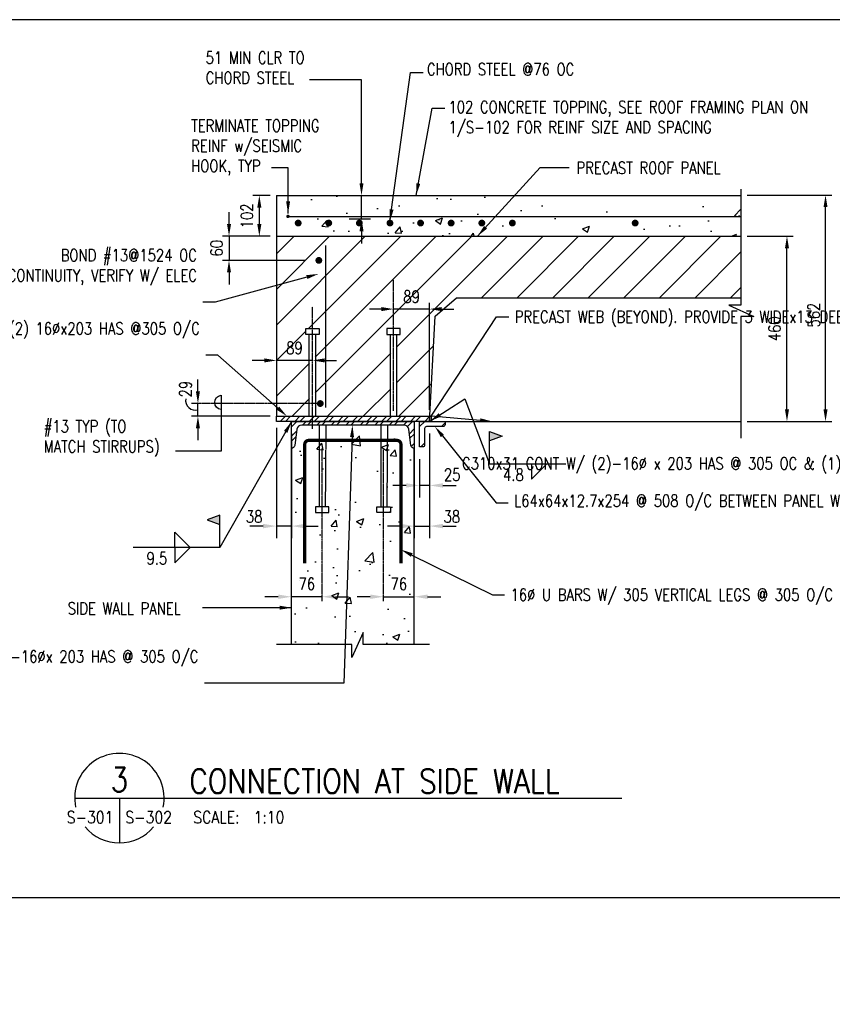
# Model space of a CAD drawing. Header units: millimetres. Extents: x 0 to 20541, y 0 to 10344.
# Tile 8 of 10: x 12054 to 14072, y 5686 to 8130. Entities that reach past the tile are written whole.
import ezdxf
from ezdxf import colors
from ezdxf.entities.mleader import LeaderData, LeaderLine
from ezdxf.enums import TextEntityAlignment as Align
from ezdxf.math import Vec2, Vec3

# ---------------------------------------------------------------- set-up
doc = ezdxf.new("R2010")
doc.units = ezdxf.units.MM
doc.linetypes.add('CENTER2', pattern=[1.125, 0.75, -0.125, 0.125, -0.125])
doc.linetypes.add('HIDDEN', pattern=[0.375, 0.25, -0.125])
for name, color, linetype in [('M-DETL-PATT', 173, 'Continuous'), ('M-DETL-WIDE', 213, 'Continuous'), ('S-ANNO-CNTR', 1, 'CENTER2'), ('S-ANNO-DIMS', 2, 'Continuous'), ('S-ANNO-SHAD', 8, 'Continuous'), ('S-ANNO-SYMB5', 5, 'Continuous'), ('S-ANNO-TEXT', 2, 'Continuous'), ('S-ANNO-TEXT14', 14, 'Continuous'), ('S-SECT-CONC', 4, 'Continuous'), ('S-SECT-HIDE', 2, 'HIDDEN'), ('S-SECT-PATT', 1, 'Continuous'), ('S-SECT-RBAR', 5, 'Continuous'), ('S-SECT-STLS', 3, 'Continuous')]:
    doc.layers.add(name, color=color, linetype=linetype)
doc.styles.add('BASE12', font='romans.shx', dxfattribs={"width": 0.8, "height": 1.5})
doc.styles.add('BASE16', font='romans.shx', dxfattribs={"width": 0.8})
doc.styles.add('ROMANS', font='ROMANS.shx', dxfattribs={"width": 0.8})
doc.styles.get("Standard").update_dxf_attribs({"font": 'romans.shx', "width": 0.8, "height": 3})
doc.styles.add('Text', font='romans.shx', dxfattribs={"width": 0.8, "height": 3})
doc.dimstyles.new('DIM16', dxfattribs={"dimscale": 16, "dimtxt": 0.125, "dimasz": 0.09375, "dimexe": 0.0625, "dimexo": 0.0625, "dimgap": 0.0625, "dimtad": 1, "dimdec": 4, "dimzin": 3, "dimdsep": 46, "dimlunit": 4, "dimtxsty": 'BASE16', "dimblk": 'ARCHTICK', "dimcen": 0.09, "dimdle": 0.0625, "dimclrd": 256, "dimclre": 256, "dimclrt": 4, "dimadec": 0, "dimazin": 0, "dimtfac": 1, "dimtdec": 4, "dimtmove": 0, "dimatfit": 2, "dimfxl": 1, "dimfrac": 2, "dimtolj": 1, "dimtzin": 0, "dimlwd": -1, "dimlwe": -1, "dimarcsym": 0})
doc.dimstyles.new('NFL_1', dxfattribs={"dimscale": 0, "dimtxt": 3, "dimasz": 3.3, "dimexe": 3, "dimexo": 3, "dimgap": 1.5, "dimtad": 1, "dimdec": 0, "dimzin": 3, "dimdsep": 46, "dimtxsty": 'Text', "dimblk2": 'ARCHTICK', "dimcen": 3, "dimdle": 3, "dimclrd": 1, "dimclre": 1, "dimclrt": 2, "dimadec": 0, "dimazin": 0, "dimtfac": 0.75, "dimtdec": 0, "dimtmove": 2, "dimatfit": 3, "dimfxl": 0.125, "dimtfillclr": 1, "dimfrac": 2, "dimtolj": 1, "dimtzin": 0, "dimarcsym": 1})

# ---------------------------------------------------------------- blocks, each defined once
blk = doc.blocks.new('Weld_Field')
blk.add_hatch(color=256).paths.add_polyline_path([(0, 0.315), (-0.1236, 0.27), (0, 0.225)])
blk.add_line((0, 0), (0, 0.225))
blk.add_lwpolyline([(0, 0.315), (-0.1236, 0.27), (0, 0.225)], close=True)
blk = doc.blocks.new('*U74')
at = {"layer": 'M-DETL-PATT'}
h = blk.add_hatch(dxfattribs=at)
h.set_pattern_fill('ANSI32', color=256, scale=6, style=0)
edge = h.paths.add_edge_path()
edge.add_line((0, 0), (63.5, 0))
edge.add_line((63.5, 0), (63.5, -7.9375))
edge.add_arc((58.7375, -7.9375), 4.7625, -90, 0, ccw=False)
edge.add_line((58.7375, -12.7), (17.4625, -12.7))
edge.add_arc((17.4625, -17.4625), 4.7625, 90, 180)
edge.add_line((12.7, -17.4625), (12.7, -58.7375))
edge.add_arc((7.9375, -58.7375), 4.7625, -90, 0, ccw=False)
edge.add_line((7.9375, -63.5), (0, -63.5))
edge.add_line((0, -63.5), (0, 0))
at = {"color": 0, "linetype": 'ByBlock'}
blk.add_lwpolyline([(0, 0), (63.5, 0), (63.5, -7.9375, -0.414213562), (58.7375, -12.7), (17.4625, -12.7, 0.414213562), (12.7, -17.4625), (12.7, -58.7375, -0.414213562), (7.9375, -63.5), (0, -63.5)], format="xyb", close=True, dxfattribs=at)
blk = doc.blocks.new('*D75')
at = {"layer": 'Defpoints', "color": 0, "ltscale": 10, "transparency": 16777216}
for p in [(13071.9, 7133), (13046.9, 7069.5), (13046.9, 6974)]:
    blk.add_point(p, dxfattribs=at)
at = {"layer": 'S-ANNO-TEXT', "color": 1, "lineweight": -2, "ltscale": 10, "transparency": 16777216}
for p, q in [((13071.9, 7103), (13071.9, 6944)), ((13046.9, 7039.5), (13046.9, 6944)), ((13013.9, 6974), (12980.9, 6974)), ((13071.9, 6974), (13046.9, 6974)), ((13104.9, 6974), (13137.9, 6974))]:
    blk.add_line(p, q, dxfattribs=at)
at = {"layer": 'S-ANNO-TEXT', "color": 1, "ltscale": 10, "transparency": 16777216}
for points in [[(13013.9, 6979.5), (13013.9, 6968.5), (13046.9, 6974)], [(13104.9, 6979.5), (13104.9, 6968.5), (13071.9, 6974)]]:
    blk.add_solid(points, dxfattribs=at)
at = {"layer": 'S-ANNO-TEXT', "color": 2, "ltscale": 10, "transparency": 16777216, "insert": (13128.2, 7000.7), "char_height": 30, "attachment_point": 5, "style": 'Text'}
blk.add_mtext('\\A1;25', dxfattribs=at)
blk = doc.blocks.new('_ArchTick')
at = {"color": 0, "linetype": 'ByBlock', "const_width": 0.15}
blk.add_lwpolyline([(-0.5, -0.5), (0.5, 0.5)], dxfattribs=at)
blk = doc.blocks.new('*D76')
at = {"layer": 'Defpoints', "color": 0, "ltscale": 10, "transparency": 16777216}
for p in [(13033.7, 7133), (13071.9, 7133), (13071.9, 6873.1)]:
    blk.add_point(p, dxfattribs=at)
at = {"layer": 'S-ANNO-TEXT', "color": 1, "lineweight": -2, "ltscale": 10, "transparency": 16777216}
for p, q in [((13033.7, 7103), (13033.7, 6843.1)), ((13071.9, 7103), (13071.9, 6843.1)), ((13000.7, 6873.1), (12967.7, 6873.1)), ((13033.7, 6873.1), (13071.9, 6873.1)), ((13104.9, 6873.1), (13137.9, 6873.1))]:
    blk.add_line(p, q, dxfattribs=at)
at = {"layer": 'S-ANNO-TEXT', "color": 1, "ltscale": 10, "transparency": 16777216}
for points in [[(13000.7, 6878.6), (13000.7, 6867.6), (13033.7, 6873.1)], [(13104.9, 6878.6), (13104.9, 6867.6), (13071.9, 6873.1)]]:
    blk.add_solid(points, dxfattribs=at)
at = {"layer": 'S-ANNO-TEXT', "color": 2, "ltscale": 10, "transparency": 16777216, "insert": (13127.1, 6896.7), "char_height": 30, "attachment_point": 5, "style": 'Text'}
blk.add_mtext('\\A1;38', dxfattribs=at)
blk = doc.blocks.new('*D77')
at = {"layer": 'Defpoints', "color": 0, "ltscale": 10, "transparency": 16777216}
for p in [(12691.4, 7133), (12728.7, 7133), (12691.4, 6873.1)]:
    blk.add_point(p, dxfattribs=at)
at = {"layer": 'S-ANNO-TEXT', "color": 1, "lineweight": -2, "ltscale": 10, "transparency": 16777216}
for p, q in [((12691.4, 7103), (12691.4, 6843.1)), ((12728.7, 7103), (12728.7, 6843.1)), ((12658.4, 6873.1), (12625.4, 6873.1)), ((12728.7, 6873.1), (12691.4, 6873.1)), ((12761.7, 6873.1), (12794.7, 6873.1))]:
    blk.add_line(p, q, dxfattribs=at)
at = {"layer": 'S-ANNO-TEXT', "color": 1, "ltscale": 10, "transparency": 16777216}
for points in [[(12658.4, 6878.6), (12658.4, 6867.6), (12691.4, 6873.1)], [(12761.7, 6878.6), (12761.7, 6867.6), (12728.7, 6873.1)]]:
    blk.add_solid(points, dxfattribs=at)
at = {"layer": 'S-ANNO-TEXT', "color": 2, "ltscale": 10, "transparency": 16777216, "insert": (12636.2, 6896.7), "char_height": 30, "attachment_point": 5, "style": 'Text'}
blk.add_mtext('\\A1;38', dxfattribs=at)
blk = doc.blocks.new('*D78')
at = {"layer": 'Defpoints', "color": 0, "ltscale": 10, "transparency": 16777216}
for p in [(12728.8, 6697.7), (12728.8, 6686.4), (12804.8, 6686.4)]:
    blk.add_point(p, dxfattribs=at)
at = {"layer": 'S-ANNO-TEXT', "color": 1, "lineweight": -2, "ltscale": 10, "transparency": 16777216}
for p, q in [((12728.8, 6716.4), (12728.8, 6727.7)), ((12804.8, 6716.4), (12804.8, 6727.7)), ((12695.8, 6697.7), (12662.8, 6697.7)), ((12804.8, 6697.7), (12728.8, 6697.7)), ((12837.8, 6697.7), (12870.8, 6697.7))]:
    blk.add_line(p, q, dxfattribs=at)
at = {"layer": 'S-ANNO-TEXT', "color": 1, "ltscale": 10, "transparency": 16777216}
for points in [[(12695.8, 6703.2), (12695.8, 6692.2), (12728.8, 6697.7)], [(12837.8, 6703.2), (12837.8, 6692.2), (12804.8, 6697.7)]]:
    blk.add_solid(points, dxfattribs=at)
at = {"layer": 'S-ANNO-TEXT', "color": 2, "ltscale": 10, "transparency": 16777216, "insert": (12766.8, 6729.4), "char_height": 30, "attachment_point": 5, "style": 'Text'}
blk.add_mtext('\\A1;76', dxfattribs=at)
blk = doc.blocks.new('*D79')
at = {"layer": 'Defpoints', "color": 0, "ltscale": 10, "transparency": 16777216}
for p in [(12957.6, 6686.4), (13033.8, 6697.7), (13033.8, 6686.4)]:
    blk.add_point(p, dxfattribs=at)
at = {"layer": 'S-ANNO-TEXT', "color": 1, "lineweight": -2, "ltscale": 10, "transparency": 16777216}
for p, q in [((12957.6, 6716.4), (12957.6, 6727.7)), ((13033.8, 6716.4), (13033.8, 6727.7)), ((12924.6, 6697.7), (12891.6, 6697.7)), ((12957.6, 6697.7), (13033.8, 6697.7)), ((13066.8, 6697.7), (13099.8, 6697.7))]:
    blk.add_line(p, q, dxfattribs=at)
at = {"layer": 'S-ANNO-TEXT', "color": 1, "ltscale": 10, "transparency": 16777216}
for points in [[(12924.6, 6703.2), (12924.6, 6692.2), (12957.6, 6697.7)], [(13066.8, 6703.2), (13066.8, 6692.2), (13033.8, 6697.7)]]:
    blk.add_solid(points, dxfattribs=at)
at = {"layer": 'S-ANNO-TEXT', "color": 2, "ltscale": 10, "transparency": 16777216, "insert": (12995.6, 6729.4), "char_height": 30, "attachment_point": 5, "style": 'Text'}
blk.add_mtext('\\A1;76', dxfattribs=at)

msp = doc.modelspace()

# ---------------------------------------------------------------- hatches: boundary and pattern name
at = {"layer": 'S-ANNO-SHAD'}
h = msp.add_hatch(dxfattribs=at)
h.set_pattern_fill('AR-CONC', color=256, scale=25.4, style=0)
h.set_pattern_definition([(50, (-19860.24, 2016.33), (182.1841, -15.93904), [19.05, -209.55]), (355, (-19860.24, 2016.33), (-35.2428, 191.0568), [15.24, -167.64]), (100.4514, (-19845.05, 2015), (146.9414, 175.1176), [16.19, -178.0901]), (46.1842, (-19860.24, 2067.13), (271.0792, -42.0418), [28.575, -314.325]), (96.6356, (-19837.65, 2063.63), (237.4043, 247.426), [24.285, -267.135]), (351.1842, (-19860.24, 2067.13), (237.4041, 247.4261), [22.86, -251.46]), (21, (-19834.84, 2054.43), (151.6144, -102.2652), [19.05, -209.55]), (326, (-19834.84, 2054.43), (61.8021, 184.1881), [15.24, -167.64]), (71.4514, (-19822.2, 2045.91), (213.41655, 81.92275), [16.19, -178.0901]), (37.5, (-19860.236, 2016.33), (3.0886, 84.55504), [0, -165.608, 0, -170.18, 0, -168.275]), (7.5, (-19860.24, 2016.33), (66.81966, 100.18057), [0, -97.028, 0, -161.798, 0, -64.135]), (327.5, (-19916.88, 2016.33), (135.5909, -5.72894), [0, -63.5, 0, -198.12, 0, -262.89]), (317.5, (-19942.28, 2016.33), (148.1293, 25.42667), [0, -82.55, 0, -131.572, 0, -186.69])])
h.paths.add_polyline_path([(12741.78839, 7693.98047), (12741.78372, 7592.78071), (13845.35426, 7592.7769), (13845.35426, 7668.97675), (13384.33224, 7668.97675), (13308.13224, 7693.9767)])
at = {"layer": 'S-SECT-PATT'}
h = msp.add_hatch(dxfattribs=at)
h.set_pattern_fill('ANSI31', color=256, scale=500, style=0)
h.set_pattern_definition([(45, (-19320.325, 2407.416), (-44.19417, 44.19417), [])])
h.paths.add_polyline_path([(13845.35426, 7592.7769), (12691.38833, 7592.78304), (12691.37408, 7284.4034), (12773.74165, 7284.4034), (12773.74165, 7348.97693), (12764.21667, 7348.97693), (12764.21667, 7363.2644), (12797.55411, 7363.2644), (12797.55411, 7348.97693), (12788.02912, 7348.97693), (12788.02912, 7177.32913), (12796.12885, 7177.32913, -0.4142135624), (12800.36207, 7181.56235, -1), (12800.36207, 7173.09591, -0.4142135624), (12796.12885, 7177.32913), (12788.02912, 7177.32913), (12788.02912, 7145.98026), (12975.27136, 7145.97846), (12975.27136, 7348.97728), (12965.74638, 7348.97728), (12965.74638, 7363.26475), (12999.08381, 7363.26475), (12999.08381, 7348.97728), (12989.55883, 7348.97728), (12989.55883, 7145.97832), (13072.5805, 7145.97753), (13085.57286, 7393.88661), (13139.05811, 7439.97245), (13845.35426, 7439.9772)])
h.paths.add_polyline_path([(12796.72138, 7528.48706, -1), (12796.72138, 7536.9535, -1)], flags=16)
h.paths.add_polyline_path([(12773.74165, 7284.4034), (12691.37408, 7284.4034), (12691.36914, 7177.32913), (12773.74165, 7177.32913)])
h.paths.add_polyline_path([(12773.74165, 7177.32913), (12691.36914, 7177.32913), (12691.36769, 7145.98119), (12773.74165, 7145.9804)])
h.paths.add_polyline_path([(12709.77241, 7337.7034), (12762.48669, 7337.7034), (12762.48669, 7292.7034), (12709.77241, 7292.7034)], flags=24)
h.paths.add_polyline_path([(13000.79989, 7465.14279), (13053.51417, 7465.14279), (13053.51417, 7420.14279), (13000.79989, 7420.14279)], flags=24)
h = msp.add_hatch(dxfattribs=at)
h.set_pattern_fill('STEEL', color=256, scale=203.199594, style=0)
h.set_pattern_definition([(225, (18808.655, -552.87), (17.960476, -17.960476), []), (225, (18808.655, -565.57), (17.960476, -17.960476), [])])
h.paths.add_polyline_path([(13071.89964, 7145.97753), (13071.89964, 7132.97757), (12691.36769, 7132.97739), (12691.36769, 7145.98119)])
h = msp.add_hatch(dxfattribs=at)
h.set_pattern_fill('STEEL', color=256, scale=203.199594, style=0)
h.set_pattern_definition([(45, (7202.947, 1270.853), (-17.96048, 17.96048), []), (45, (7202.947, 1283.553), (-17.96048, 17.96048), [])])
edge = h.paths.add_edge_path()
edge.add_line((13033.70017, 7132.97659), (13033.70017, 7065.93672))
edge.add_arc((13033.70017, 7074.06522), 8.12849, 187.5, 270, ccw=False)
edge.add_line((13025.64122, 7073.00423), (13020.03473, 7113.58972))
edge.add_arc((13008.30022, 7112.04484), 11.83577, 7.5, 90)
edge.add_line((13008.30022, 7123.88061), (12754.10012, 7123.88116))
edge.add_arc((12754.10012, 7112.04539), 11.83577, 90, 172.5)
edge.add_line((12742.36561, 7113.59027), (12736.75912, 7073.00479))
edge.add_arc((12728.70017, 7074.06577), 8.12849, 270, 352.5, ccw=False)
edge.add_line((12728.70017, 7065.93727), (12728.70017, 7132.97714))
edge.add_line((12728.70017, 7132.97714), (13033.70017, 7132.97714))
h = msp.add_hatch(dxfattribs=at)
h.set_pattern_fill('AR-CONC', color=256, scale=25.4, style=0)
h.set_pattern_definition([(50, (-19320.33, 2354.42), (182.1841, -15.93904), [19.05, -209.55]), (355, (-19320.33, 2354.42), (-35.2428, 191.0568), [15.24, -167.64]), (100.4514, (-19305.14, 2353.09), (146.9414, 175.1176), [16.19, -178.0901]), (46.1842, (-19320.33, 2405.22), (271.0792, -42.0418), [28.575, -314.325]), (96.6356, (-19297.74, 2401.7), (237.4043, 247.426), [24.285, -267.135]), (351.1842, (-19320.33, 2405.22), (237.4041, 247.4261), [22.86, -251.46]), (21, (-19294.93, 2392.52), (151.6144, -102.2652), [19.05, -209.55]), (326, (-19294.93, 2392.52), (61.8021, 184.1881), [15.24, -167.64]), (71.4514, (-19282.29, 2384), (213.41655, 81.9227), [16.19, -178.0901]), (37.5, (-19320.325, 2354.416), (3.0886, 84.55504), [0, -165.608, 0, -170.18, 0, -168.275]), (7.5, (-19320.325, 2354.42), (66.81966, 100.18057), [0, -97.028, 0, -161.798, 0, -64.135]), (327.5, (-19376.97, 2354.416), (135.5909, -5.72894), [0, -63.5, 0, -198.12, 0, -262.89]), (317.5, (-19402.37, 2354.42), (148.1293, 25.42667), [0, -82.55, 0, -131.572, 0, -186.69])])
edge = h.paths.add_edge_path()
edge.add_line((12728.85073, 6578.70109), (12878.95638, 6578.70109))
edge.add_line((12878.95638, 6578.70109), (12878.95638, 6546.48337))
edge.add_line((12878.95638, 6546.48337), (12907.17072, 6609.10119))
edge.add_line((12907.17072, 6609.10119), (12907.17072, 6578.70109))
edge.add_line((12907.17072, 6578.70109), (13033.87947, 6578.70109))
edge.add_line((13033.87947, 6578.70109), (13033.70017, 7065.93672))
edge.add_arc((13033.70017, 7074.06522), 8.12849, 187.5, 270, ccw=False)
edge.add_line((13025.64122, 7073.00423), (13020.01409, 7113.73912))
edge.add_arc((13008.30022, 7112.04484), 11.83577, 8.23014135, 90)
edge.add_line((13008.30022, 7123.88061), (12926.74263, 7123.88078))
edge.add_line((12926.74263, 7123.88078), (12926.74263, 6971.88203))
edge.add_line((12926.74263, 6971.88203), (12936.26761, 6971.88203))
edge.add_line((12936.26761, 6971.88203), (12936.26761, 6957.59456))
edge.add_line((12936.26761, 6957.59456), (12902.93018, 6957.59456))
edge.add_line((12902.93018, 6957.59456), (12902.93018, 6971.88203))
edge.add_line((12902.93018, 6971.88203), (12912.45516, 6971.88203))
edge.add_line((12912.45516, 6971.88203), (12912.45516, 7123.88081))
edge.add_line((12912.45516, 7123.88081), (12850.74278, 7123.88095))
edge.add_line((12850.74278, 7123.88095), (12850.74278, 6971.88203))
edge.add_line((12850.74278, 6971.88203), (12860.26776, 6971.88203))
edge.add_line((12860.26776, 6971.88203), (12860.26776, 6957.59456))
edge.add_line((12860.26776, 6957.59456), (12826.93033, 6957.59456))
edge.add_line((12826.93033, 6957.59456), (12826.93033, 6971.88203))
edge.add_line((12826.93033, 6971.88203), (12836.45531, 6971.88203))
edge.add_line((12836.45531, 6971.88203), (12836.45531, 7123.88098))
edge.add_line((12836.45531, 7123.88098), (12754.10012, 7123.88116))
edge.add_arc((12754.10012, 7112.04539), 11.83577, 90, 171.76985865)
edge.add_line((12742.38624, 7113.73967), (12736.75912, 7073.00479))
edge.add_arc((12728.70017, 7074.06577), 8.12849, 270, 352.5, ccw=False)
edge.add_line((12728.70017, 7065.93727), (12728.85073, 6578.70109))

# ---------------------------------------------------------------- linework, layer by layer
at = {"layer": 'Defpoints', "ltscale": 10}
msp.add_lwpolyline([(10529.70549, 5950.96463), (16220.11201, 5950.96463), (16220.11201, 8130.33033), (10529.70549, 8130.33033)], close=True, dxfattribs=at)
at = {"layer": 'S-ANNO-CNTR', "ltscale": 5}
for p, q in [((12982.41509, 7159.09085), (12982.41509, 7485.25761)), ((12780.88539, 7114.62924), (12780.88539, 7417.26008)), ((12796.72138, 7177.32913), (12480.28253, 7177.32913)), ((12804.79851, 6686.42557), (12804.70017, 7065.95705)), ((12957.60182, 6686.42557), (12957.70017, 7065.95705))]:
    msp.add_line(p, q, dxfattribs=at)
at = {"layer": 'S-ANNO-DIMS'}
for p, q in [((12675.563, 7693.98055), (12633.12128, 7693.98055)), ((12902.75771, 7635.07528), (12902.75771, 7693.97925)), ((13861.15426, 7694.97675), (14071.38205, 7694.97675)), ((12648.92128, 7622.78076), (12648.92128, 7663.98055)), ((14055.58205, 7162.97771), (14055.58205, 7664.97675)), ((12925.15079, 7635.07528), (12871.78876, 7635.07528)), ((12909.35079, 7635.07528), (12886.95771, 7635.07528)), ((12913.98351, 7635.07528), (12892.28872, 7635.07528)), ((12902.75771, 7605.07528), (12902.75771, 7575.07528)), ((12675.29959, 7592.78076), (12633.12128, 7592.78076)), ((13861.15426, 7592.7769), (13975.56744, 7592.7769)), ((13959.76744, 7162.97771), (13959.76744, 7562.7769)), ((12952.41509, 7411.84279), (12922.41509, 7411.84279)), ((13071.89897, 7411.84279), (12982.41509, 7411.84279)), ((13071.89897, 7161.77308), (13071.89897, 7427.64279)), ((13101.89897, 7411.84279), (13131.89897, 7411.84279)), ((12661.37371, 7284.4034), (12631.37371, 7284.4034)), ((12780.88539, 7284.4034), (12691.37371, 7284.4034)), ((12810.88539, 7284.4034), (12840.88539, 7284.4034)), ((12496.35081, 7207.32913), (12496.35081, 7237.32913)), ((12496.35081, 7145.98154), (12496.35081, 7177.32913)), ((12675.53769, 7145.98192), (12480.55081, 7145.98154)), ((12496.35081, 7115.98154), (12496.35081, 7085.98154)), ((12691.36827, 7117.18122), (12691.36827, 6843.35791)), ((13861.15426, 7132.97771), (14071.38205, 7132.97771)), ((13363.06405, 7027.49597), (13324.96426, 6989.39605)), ((13324.96426, 7027.49597), (13324.96426, 6989.39605)), ((12477.28291, 6820.109), (12439.18312, 6858.20893)), ((12439.18312, 6820.109), (12439.18312, 6858.20893)), ((12477.28291, 6820.109), (12439.18312, 6782.00908)), ((12439.18312, 6820.109), (12439.18312, 6782.00908))]:
    msp.add_line(p, q, dxfattribs=at)
msp.add_lwpolyline([(12902.75771, 7723.97925), (12902.75771, 7981.37875), (12773.5438, 7981.37875)], dxfattribs=at)
msp.add_lwpolyline([(12554.07319, 7162.24837, -0.8819873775), (12554.07319, 7197.99801), (12554.07319, 7059.47773), (12440.35353, 7059.47773)], format="xyb", dxfattribs=at)
msp.add_arc((12490.14407, 7185.31692), 24.4621, 170.62022203, 284.69827785, dxfattribs=at)
for points in [[(12897.75771, 7723.97925), (12907.75771, 7723.97925), (12902.75771, 7693.97925)], [(12643.92128, 7663.98055), (12653.92128, 7663.98055), (12648.92128, 7693.98055)], [(14050.58205, 7664.97675), (14060.58205, 7664.97675), (14055.58205, 7694.97675)], [(12897.75771, 7605.07528), (12907.75771, 7605.07528), (12902.75771, 7635.07528)], [(12643.92128, 7622.78076), (12653.92128, 7622.78076), (12648.92128, 7592.78076)], [(13954.76744, 7562.7769), (13964.76744, 7562.7769), (13959.76744, 7592.7769)], [(12952.41509, 7416.84279), (12952.41509, 7406.84279), (12982.41509, 7411.84279)], [(13101.89897, 7416.84279), (13101.89897, 7406.84279), (13071.89897, 7411.84279)], [(12661.37371, 7289.4034), (12661.37371, 7279.4034), (12691.37371, 7284.4034)], [(12810.88539, 7289.4034), (12810.88539, 7279.4034), (12780.88539, 7284.4034)], [(12491.35081, 7207.32913), (12501.35081, 7207.32913), (12496.35081, 7177.32913)], [(13954.76744, 7162.97771), (13964.76744, 7162.97771), (13959.76744, 7132.97771)], [(14050.58205, 7162.97771), (14060.58205, 7162.97771), (14055.58205, 7132.97771)], [(12491.35081, 7115.98154), (12501.35081, 7115.98154), (12496.35081, 7145.98154)]]:
    msp.add_solid(points, dxfattribs=at)
at = {"layer": 'S-ANNO-SYMB5'}
for p, q in [((12190.16998, 6197.72156), (12475.27568, 6197.72156)), ((12301.26958, 6197.72156), (12301.26958, 6086.62196)), ((12475.27568, 6197.72156), (13549.86174, 6197.72156))]:
    msp.add_line(p, q, dxfattribs=at)
for start, end in [(348.16522721, 191.83477279), (220.09557712, 319.90442288)]:
    msp.add_arc((12301.26958, 6197.72156), 111.0996, start, end, dxfattribs=at)
at = {"layer": 'S-ANNO-TEXT'}
for p, q in [((12573.57815, 7622.78076), (12573.57815, 7652.78076)), ((12675.55833, 7592.78076), (12557.77815, 7592.78076)), ((12573.57815, 7592.78076), (12573.57815, 7532.78046)), ((12761.6772, 7532.78046), (12557.77815, 7532.78046)), ((12573.57815, 7502.78046), (12573.57815, 7472.78046))]:
    msp.add_line(p, q, dxfattribs=at)
at = {"layer": 'S-ANNO-TEXT', "ltscale": 10}
msp.add_line((13221.1397, 7027.49983), (13410.00631, 7027.49983), dxfattribs=at)
at = {"layer": 'S-ANNO-TEXT'}
for points in [[(12568.57815, 7622.78076), (12578.57815, 7622.78076), (12573.57815, 7592.78076)], [(12568.57815, 7502.78046), (12578.57815, 7502.78046), (12573.57815, 7532.78046)]]:
    msp.add_solid(points, dxfattribs=at)
at = {"layer": 'S-SECT-CONC'}
for p, q in [((12691.393, 7693.98222), (12691.36769, 7145.98119)), ((12691.393, 7693.98222), (13845.35426, 7693.97697)), ((12691.38588, 7592.78304), (13845.35426, 7592.7769)), ((13085.57286, 7393.88661), (13139.05811, 7439.97245)), ((13139.05811, 7439.97245), (13845.35426, 7439.9772)), ((13071.89896, 7132.97304), (13085.57286, 7393.88661)), ((12728.85073, 6578.70109), (12728.70017, 7065.93727)), ((13033.87947, 6578.70109), (13033.70017, 7065.93785))]:
    msp.add_line(p, q, dxfattribs=at)
for points in [[(13845.35426, 7709.55861), (13845.35426, 7421.55811), (13814.95416, 7421.55811), (13877.57198, 7393.34377), (13845.35426, 7393.34377), (13845.35426, 7091.09694)], [(13071.89897, 6578.70109), (12907.17072, 6578.70109), (12907.17072, 6609.10119), (12878.95638, 6546.48337), (12878.95638, 6578.70109), (12691.36827, 6578.70109)]]:
    msp.add_lwpolyline(points, dxfattribs=at)
at = {"layer": 'S-SECT-HIDE', "ltscale": 5}
for p, q in [((12772.88539, 7145.97734), (12772.88539, 7348.9812)), ((12788.88539, 7145.98025), (12788.88539, 7348.98411)), ((12974.41509, 7145.97769), (12974.41509, 7348.98155)), ((12990.41509, 7145.98061), (12990.41509, 7348.98446)), ((12797.59013, 7123.87188), (12797.59013, 6920.88516)), ((12814.18005, 7123.78506), (12812.58908, 6920.80666)), ((12950.61443, 7123.86925), (12950.61443, 6920.88253)), ((12967.20436, 7123.78242), (12965.61339, 6920.80403)), ((13075.5805, 7132.97757), (13845.35427, 7132.97771))]:
    msp.add_line(p, q, dxfattribs=at)
for points in [[(12764.21667, 7348.98119), (12764.21667, 7363.26866), (12797.55411, 7363.26866), (12797.55411, 7348.98119)], [(12999.08381, 7348.98154), (12999.08381, 7363.26901), (12965.74638, 7363.26901), (12965.74638, 7348.98154)], [(12788.06494, 6920.88516), (12788.06494, 6906.59769), (12821.40237, 6906.59769), (12821.40237, 6920.88516)], [(12974.42226, 6920.88253), (12974.42226, 6906.59505), (12941.08483, 6906.59505), (12941.08483, 6920.88253)]]:
    msp.add_lwpolyline(points, close=True, dxfattribs=at)
msp.add_lwpolyline([(13072.5805, 7145.97757), (13075.5805, 7145.97757), (13075.5805, 7132.97757)], dxfattribs=at)
at = {"layer": 'S-SECT-RBAR'}
for p, q in [((12720.07954, 7642.06874), (13845.35426, 7641.83581)), ((12813.3809, 7569.61503), (12813.14797, 7167.30986))]:
    msp.add_line(p, q, dxfattribs=at)
for points, const_width in [([(12722.19615, 7642.06874, 1), (12717.96293, 7642.06874, 1)], 4.23322), ([(12749.68058, 7625.40922, 1), (12741.21415, 7625.40922, 1)], 8.46644), ([(12825.68043, 7625.40922, 1), (12817.21399, 7625.40922, 1)], 8.46644), ([(12901.68028, 7625.40922, 1), (12893.21384, 7625.40922, 1)], 8.46644), ([(12977.68013, 7625.40922, 1), (12969.21369, 7625.40922, 1)], 8.46644), ([(13053.67998, 7625.40922, 1), (13045.21354, 7625.40922, 1)], 8.46644), ([(13129.67982, 7625.40922, 1), (13121.21339, 7625.40922, 1)], 8.46644), ([(13205.87982, 7625.40922, 1), (13197.41339, 7625.40922, 1)], 8.46644), ([(13281.87982, 7625.40922, 1), (13273.41339, 7625.40922, 1)], 8.46644), ([(13586.87982, 7625.40922, 1), (13578.41339, 7625.40922, 1)], 8.46644), ([(12796.72138, 7528.48706, 1), (12796.72138, 7536.9535, 1)], 8.46644), ([(12800.36207, 7181.56235, -1), (12800.36207, 7173.09591, -1)], 8.46644)]:
    msp.add_lwpolyline(points, format="xyb", close=True, dxfattribs=dict(at, const_width=const_width))
at = {"layer": 'S-SECT-RBAR', "ltscale": 10, "const_width": 8}
msp.add_lwpolyline([(12761.70017, 6780.88116), (12761.70017, 7075.88116, -0.4142135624), (12771.70017, 7085.88116), (12990.70017, 7085.88116, -0.4142135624), (13000.70017, 7075.88116), (13000.70017, 6780.88116)], format="xyb", dxfattribs=at)
at = {"layer": 'S-SECT-STLS', "linetype": 'Continuous'}
msp.add_lwpolyline([(13071.89964, 7145.97753), (13071.89964, 7132.97757), (12691.36769, 7132.97739), (12691.36769, 7145.98119)], close=True, dxfattribs=at)
msp.add_lwpolyline([(13033.70017, 7132.97659), (13033.70017, 7065.93672, -0.3763733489), (13025.64122, 7073.00423), (13020.03473, 7113.58972, 0.3763733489), (13008.30022, 7123.88061), (12754.10012, 7123.88116, 0.3763733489), (12742.36561, 7113.59027), (12736.75912, 7073.00479, -0.3763733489), (12728.70017, 7065.93727), (12728.70017, 7132.97714), (13033.70017, 7132.97714)], format="xyb", dxfattribs=at)

# ---------------------------------------------------------------- block references
at = {"layer": 'M-DETL-WIDE', "ltscale": 10}
msp.add_blockref('*U74', (13046.89896, 7132.97304), dxfattribs=at)
at = {"layer": 'S-ANNO-DIMS', "yscale": 253.9994919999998, "zscale": 253.9994919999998}
for p, xscale in [((13221.1397, 7027.49983), -253.9994919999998), ((12550.64834, 6820.11286), 253.9994919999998)]:
    msp.add_blockref('Weld_Field', p, dxfattribs=dict(at, xscale=xscale))

# ---------------------------------------------------------------- texts
at = {"insert": (12967.39289, 5685.76957), "char_height": 1, "attachment_point": 6}
msp.add_mtext('\\A1;', dxfattribs=at)
at = {"layer": 'S-ANNO-TEXT', "style": 'ROMANS', "width": 0.85}
msp.add_text('S-301', height=30, dxfattribs=at).set_placement((12286.41525, 6135.21374), align=Align.RIGHT)
for s, p in [('S-302', (12316.1239, 6135.21374)), ('SCALE:  1:10', (12484.93046, 6135.21374))]:
    msp.add_text(s, height=30, dxfattribs=at).set_placement(p)
at = {"layer": 'S-ANNO-TEXT', "char_height": 30, "attachment_point": 1, "style": 'BASE12'}
for s, insert, width in [('51 MIN CLR TO CHORD STEEL', (12515.53778, 8050.99771), 349.6393049), ('CHORD STEEL @76 OC', (13065.28932, 8022.20058), 474.2793143), ('102 CONCRETE TOPPING, SEE ROOF FRAMING PLAN ON 1/S-102 FOR REINF SIZE AND SPACING', (13118.79222, 7928.30683), 987.0941254), ('TERMINATE TOPPING\\PREINF w/SEISMIC\\PHOOK, TYP', (12479.51679, 7882.31911), 395.9553789), ('PRECAST ROOF PANEL', (13436.8803, 7777.44606), 436.9240843), ('#13 TYP (TO\\PMATCH STIRRUPS)', (12113.16047, 7135.70672), 395.9553789), ('4.8', (13254.40444, 7015.43416), 1490.4594347), ('9.5', (12368.6233, 6808.04719), 1490.4594347), ('SIDE WALL PANEL', (12172.82533, 6683.74914), 395.9553789)]:
    msp.add_mtext(s, dxfattribs=dict(at, insert=insert, width=width))
at = {"layer": 'S-ANNO-TEXT', "char_height": 30, "attachment_point": 5, "rotation": 90}
for s, insert, style in [('\\A1;102', (12618.12128, 7643.38065), 'ROMANS'), ('\\A1;60', (12542.77815, 7562.78061), 'ROMANS'), ('\\A1;562', (14026.37217, 7396.84649), 'BASE16'), ('\\A1;460', (13928.96744, 7362.8773), 'BASE16'), ('\\A1;29', (12465.55081, 7213.20448), 'ROMANS')]:
    msp.add_mtext(s, dxfattribs=dict(at, insert=insert, style=style))
at = {"layer": 'S-ANNO-TEXT', "char_height": 30, "attachment_point": 5, "style": 'ROMANS'}
for s, insert in [('\\A1;89', (13027.15703, 7442.64279)), ('89', (12736.12955, 7315.2034))]:
    msp.add_mtext(s, dxfattribs=dict(at, insert=insert))
at = {"layer": 'S-ANNO-TEXT14', "style": 'ROMANS', "width": 0.85}
msp.add_text('3', height=60, dxfattribs=at).set_placement((12301.26958, 6213.59656), align=Align.CENTER)
msp.add_text('CONNECTION AT SIDE WALL', height=60, dxfattribs=at).set_placement((12475.27568, 6209.6913))

# ---------------------------------------------------------------- dimensions: what is measured, and where the dimension line sits
at = {"layer": 'S-ANNO-TEXT', "ltscale": 10}
dim = msp.add_linear_dim(base=(12691.36769, 6873.06405), p1=(12728.70017, 7132.97714), p2=(12691.36769, 7132.97757), angle=180, text='38', dimstyle='NFL_1', dxfattribs=at)
dim.commit()
dim.dimension.update_dxf_attribs({"geometry": '*D77', "text_midpoint": (12636.16727, 6896.72221), "dimtype": 160})
for base, p1, p2, picture, middle in [((13071.89964, 6873.06405), (13033.70017, 7132.97714), (13071.89964, 7132.97757), '*D76', (13127.10005, 6896.72221)), ((13046.89896, 6974.03905), (13071.89964, 7132.97757), (13046.89896, 7069.47304), '*D75', (13128.17825, 7000.73255)), ((12728.81745, 6697.7111), (12804.79851, 6686.42557), (12728.81745, 6686.40209), '*D78', (12766.80798, 6729.40622))]:
    dim = msp.add_linear_dim(base=base, p1=p1, p2=p2, dimstyle='NFL_1', dxfattribs=at)
    dim.commit()
    dim.dimension.update_dxf_attribs({"geometry": picture, "text_midpoint": middle, "dimtype": 160})
dim = msp.add_linear_dim(base=(13033.8074, 6697.7111), p1=(12957.60182, 6686.42557), p2=(13033.8074, 6686.40586), angle=180, dimstyle='NFL_1', dxfattribs=at)
dim.commit()
dim.dimension.update_dxf_attribs({"geometry": '*D79', "text_midpoint": (12995.58754, 6729.40622), "dimtype": 160})

# ---------------------------------------------------------------- leaders
at = {"layer": 'S-ANNO-DIMS'}
for points in [[(12973.44691, 7629.64244), (13024.7915, 7999.54696), (13055.87516, 7999.54696)], [(13038.32993, 7693.9796), (13078.2944, 7910.59604), (13109.37807, 7910.59604)], [(12720.38044, 7649.05562), (12720.38044, 7762.9019), (12679.2548, 7762.9019)], [(13190.87524, 7592.78038), (13346.20606, 7763.35114), (13418.89768, 7763.35114)], [(13071.89964, 7132.98595), (13159.62037, 7188.93882), (13221.1397, 7027.49983)], [(12729.20134, 7132.97388), (12550.64834, 6820.11286), (12335.35856, 6820.11286)], [(12729.30879, 6670.43401), (12507.63351, 6670.43784)]]:
    msp.add_leader(points, dimstyle='DIM16', override={"dimscale": 10, "dimtxt": 3, "dimasz": 3, "dimexe": 1.58, "dimexo": 1.58, "dimgap": 1.58, "dimtad": 0, "dimtoh": 1, "dimdec": 0, "dimlunit": 2, "dimdle": 0, "dimtfac": 0.7, "dimtdec": 0, "dimtix": 1, "dimtmove": 1}, dxfattribs=at)
at = {"layer": 'S-ANNO-TEXT', "ltscale": 10}
ml = msp.add_multileader_mtext('Standard', dxfattribs=at)
ml.set_content('{\\C256;BOND #13@1524 OC\\PFOR ELEC CONTINUITY, VERIFY W/ ELEC}', color=3, style='Text')
ml.set_leader_properties(color=2)
ml.build(insert=Vec2(0, 0))
ml.multileader.update_dxf_attribs({"text_right_attachment_type": 3, "dogleg_length": 3, "arrow_head_size": 30, "scale": 10})
ctx = ml.context
ctx.base_point, ctx.scale, ctx.char_height, ctx.arrow_head_size, ctx.landing_gap_size, ctx.plane_origin = Vec3(12072.02619, 7540.51061), 10, 30, 30, 15, Vec3(12795.84598, 7499.17725)
ctx.right_attachment, ctx.text_align_type = 3, 2
notes = []
notes.append((ctx, [(0, (1, 1, 0), (12538.88333, 7429.08204), (-1, 0), 30, [(0, [(12795.84598, 7499.17725)], 0, [])])]))
ctx.mtext.insert, ctx.mtext.width, ctx.mtext.alignment, ctx.mtext.flow_direction = Vec3(12493.88333, 7560.51061), 437.2763774, 3, 5
at = {"layer": 'S-ANNO-TEXT'}
ml = msp.add_multileader_mtext('Standard', dxfattribs=at)
ml.set_content('{\\C256;PRECAST WEB (BEYOND). PROVIDE 3 WIDEx13 DEEP SAWCUT IN WEB ADJACENT TO STEEL PLATE PRIOR TO WELDING TO WALL CHANNEL}', color=3, style='Text')
ml.set_leader_properties(color=2)
ml.build(insert=Vec2(0, 0))
ml.multileader.update_dxf_attribs({"text_right_attachment_type": 3, "dogleg_length": 3, "arrow_head_size": 30, "scale": 10})
ctx = ml.context
ctx.base_point, ctx.scale, ctx.char_height, ctx.arrow_head_size, ctx.landing_gap_size, ctx.plane_origin = Vec3(13268.42225, 7392.83852), 10, 30, 30, 15, Vec3(13003.00499, 7540.40447)
ctx.right_attachment = 3
notes.append((ctx, [(0, (1, 1, 0), (13238.42225, 7392.83852), (1, 0), 30, [(1, [(13227.81406, 7132.9776), (13075.5805, 7145.97757)], 0, [])])]))
ctx.mtext.insert, ctx.mtext.width, ctx.mtext.defined_height, ctx.mtext.flow_direction = Vec3(13283.42225, 7407.83852), 574.970456, 193.75749, 5
at = {"layer": 'S-ANNO-TEXT', "ltscale": 10}
ml = msp.add_multileader_mtext('Standard', dxfattribs=at)
ml.set_content('{\\C256;PL-13x381 CONT W/ (2) 16%%Cx203 HAS @305 O/C}', color=3, style='Text')
ml.set_leader_properties(color=2)
ml.build(insert=Vec2(0, 0))
ml.multileader.update_dxf_attribs({"text_right_attachment_type": 3, "dogleg_length": 3, "arrow_head_size": 30, "scale": 10})
ctx = ml.context
ctx.base_point, ctx.scale, ctx.char_height, ctx.arrow_head_size, ctx.landing_gap_size, ctx.plane_origin = Vec3(12016.37185, 7358.70867), 10, 30, 30, 15, Vec3(12717.44171, 7145.98094)
ctx.right_attachment, ctx.text_align_type = 3, 2
notes.append((ctx, [(0, (1, 1, 0), (12546.08613, 7297.2801), (-1, 0), 30, [(0, [(12717.44171, 7145.98094)], 0, [])])]))
ctx.mtext.insert, ctx.mtext.width, ctx.mtext.alignment, ctx.mtext.flow_direction = Vec3(12501.08613, 7378.70867), 482.2948741, 3, 5
ml = msp.add_multileader_mtext('Standard', dxfattribs=at)
ml.set_content('{\\C256;C310x31 CONT W/ (2)-16%%Cx 203 HAS @ 305 O/C}', color=3, style='Text')
ml.set_leader_properties(color=2)
ml.build(insert=Vec2(0, 0))
ml.multileader.update_dxf_attribs({"text_right_attachment_type": 3, "dogleg_length": 3, "arrow_head_size": 30, "scale": 10})
ctx = ml.context
ctx.base_point, ctx.scale, ctx.char_height, ctx.arrow_head_size, ctx.landing_gap_size, ctx.plane_origin = Vec3(11943.21187, 6544.35124), 10, 30, 30, 15, Vec3(12880.23077, 7123.88088)
ctx.right_attachment, ctx.text_align_type = 3, 2
notes.append((ctx, [(0, (1, 1, 0), (12858.62079, 6482.92267), (-1, 0), 345.98035, [(0, [(12880.23077, 7123.88088)], 0, [])])]))
ctx.mtext.insert, ctx.mtext.width, ctx.mtext.alignment, ctx.mtext.flow_direction = Vec3(12497.64044, 6564.35124), 576.2541751, 3, 5
at = {"layer": 'S-ANNO-TEXT'}
ml = msp.add_multileader_mtext('Standard', dxfattribs=at)
ml.set_content('L64x64x12.7x254 @ 508 O/C BETWEEN PANEL WEBS', color=3, style='Text')
ml.set_leader_properties(color=2)
ml.build(insert=Vec2(0, 0))
ml.multileader.update_dxf_attribs({"text_right_attachment_type": 3, "dogleg_length": 3, "arrow_head_size": 30, "scale": 10})
ctx = ml.context
ctx.base_point, ctx.scale, ctx.char_height, ctx.arrow_head_size, ctx.landing_gap_size, ctx.plane_origin = Vec3(13267.09617, 6930.9274), 10, 30, 30, 15, Vec3(13105.63646, 7120.27304)
ctx.right_attachment = 3
notes.append((ctx, [(0, (1, 1, 0), (13237.09617, 6930.9274), (1, 0), 30, [(0, [(13084.99896, 7120.27304)], 0, [])])]))
ctx.mtext.insert, ctx.mtext.width, ctx.mtext.flow_direction = Vec3(13282.09617, 6950.9274), 550.2809665, 5
at = {"layer": 'S-ANNO-TEXT', "ltscale": 10}
ml = msp.add_multileader_mtext('Standard', dxfattribs=at)
ml.set_content('{\\C256;C310x31 CONT W/ (2)-16%%C x 203 HAS @ 305 OC & (1)-16%%Cx203 HAS @ 305 O/C }', color=3, style='Text')
ml.set_leader_properties(color=2)
ml.build(insert=Vec2(0, 0))
ml.multileader.update_dxf_attribs({"text_right_attachment_type": 3, "dogleg_length": 3, "arrow_head_size": 30, "scale": 10})
ctx = ml.context
ctx.base_point, ctx.scale, ctx.char_height, ctx.arrow_head_size, ctx.landing_gap_size, ctx.plane_origin = Vec3(14078.40915, 7023.64701), 10, 30, 30, 15, Vec3(14668.41601, 7062.10712)
ctx.right_attachment, ctx.text_align_type = 3, 2
notes.append((ctx, [(0, (1, 1, 0), (14590.98058, 6850.78987), (-1, 0), 30, [(0, [(14668.42677, 7080.50698)], 0, [])])]))
ctx.mtext.insert, ctx.mtext.width, ctx.mtext.alignment, ctx.mtext.flow_direction = Vec3(14545.98058, 7043.64701), 468.6458342, 3, 5
at = {"layer": 'S-SECT-RBAR', "ltscale": 10}
ml = msp.add_multileader_mtext('Standard', dxfattribs=at)
ml.set_content('16%%C U BARS W/ 305 VERTICAL LEGS @ 305 O/C LOCATED WITHIN 51 OF HAS', color=3, style='Text')
ml.set_leader_properties(color=2)
ml.build(insert=Vec2(0, 0))
ml.multileader.update_dxf_attribs({"text_right_attachment_type": 3, "dogleg_length": 3, "arrow_head_size": 30, "scale": 10})
ctx = ml.context
ctx.base_point, ctx.scale, ctx.char_height, ctx.arrow_head_size, ctx.landing_gap_size, ctx.plane_origin = Vec3(13258.00485, 6702.67876), 10, 30, 30, 15, Vec3(13000.70017, 6814.50254)
ctx.right_attachment = 3
notes.append((ctx, [(0, (1, 1, 0), (13228.00485, 6702.67876), (1, 0), 30, [(0, [(13000.70017, 6814.50254)], 0, [])])]))
ctx.mtext.insert, ctx.mtext.width, ctx.mtext.flow_direction = Vec3(13273.00485, 6717.67876), 536.8340732, 5
for ctx, leaders in notes:
    for number, flags, end, landing, length, lines in leaders:
        leader = LeaderData()
        leader.index, (leader.has_last_leader_line, leader.has_dogleg_vector, leader.attachment_direction) = number, flags
        leader.last_leader_point, leader.dogleg_vector, leader.dogleg_length = Vec3(end), Vec3(landing), length
        for number, points, colour, breaks in lines:
            line = LeaderLine()
            line.index, line.vertices, line.color, line.breaks = number, Vec3.list(points), colors.encode_raw_color(colour), breaks
            leader.lines.append(line)
        ctx.leaders.append(leader)

doc.saveas('drawing.dxf')
